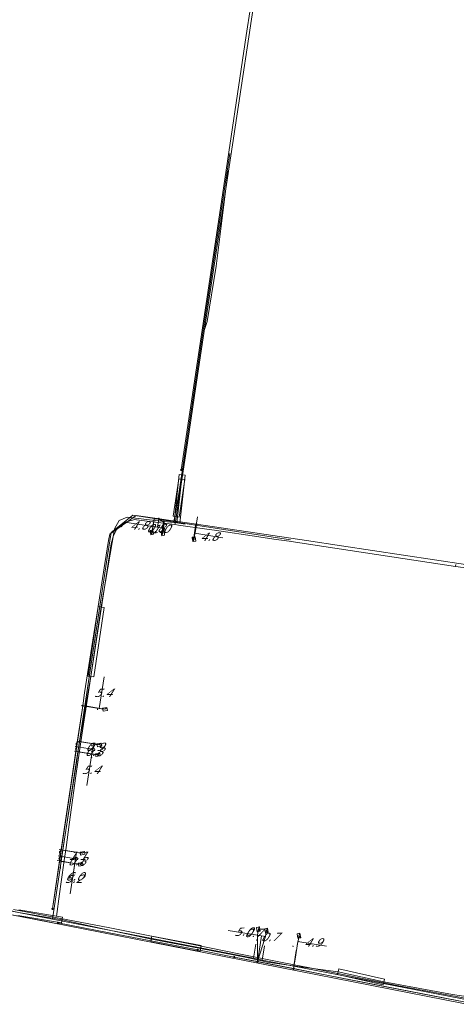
# Model space of a CAD drawing. Header units: metres. Extents: x 124576 to 133557, y 395865 to 402386.
# Tile 144 of 256: x 126419 to 126493, y 399638 to 399805. Entities that reach past the tile are written whole.
import ezdxf
from ezdxf.enums import TextEntityAlignment as Align

# ---------------------------------------------------------------- set-up
doc = ezdxf.new("R2010")
doc.units = ezdxf.units.M
doc.header["$MEASUREMENT"] = 0
for name, color, linetype, lineweight, true_color in [('LG_Datatransport', 3, 'Continuous', 13, 0x00ff00), ('LG_Datatransport_Reggefiber_Operator_BV', 3, 'Continuous', 13, 0x00ff00), ('LG_Datatransport_Ziggo_BV', 3, 'Continuous', 13, 0x00ff00), ('LG_Laag_Spanning_Enexis_Netbeheer_BV', 7, 'Continuous', 13, 0x960000), ('LG_Midden_Spanning_Enexis_Netbeheer_BV', 7, 'Continuous', 13, 0xd20000), ('LG_unet-4_Brabant_Water', 5, 'Continuous', 13, 0x0000ff)]:
    doc.layers.add(name, color=color, linetype=linetype, lineweight=lineweight, true_color=true_color)
for name, color, linetype, lineweight in [('LG_Laag_Spanning_P_Enexis_Netbeheer_BV', 7, 'Continuous', 0), ('MV_Laag_Spanning', 7, 'Continuous', 0), ('MV_Laag_Spanning_lijn', 7, 'Continuous', 0), ('MV_Laag_Spanning_pijl', 7, 'Continuous', 0)]:
    doc.layers.add(name, color=color, linetype=linetype, lineweight=lineweight)
doc.styles.add('Klic_Annotatie', font='verdanai.ttf', dxfattribs={"oblique": 20, "height": 1.4})

# ---------------------------------------------------------------- blocks, each defined once
blk = doc.blocks.new('Mof')
at = {"layer": 'LG_Laag_Spanning_P_Enexis_Netbeheer_BV'}
h = blk.add_hatch(color=256, dxfattribs=at)
edge = h.paths.add_edge_path()
edge.add_arc((0, 0), 2, 0, 360)
blk = doc.blocks.new('DeliveryPoint')
at = {"layer": 'LG_Laag_Spanning_P_Enexis_Netbeheer_BV', "flags": 128}
blk.add_lwpolyline([(-3.7, -2.5), (3.8, -2.5), (3.8, 2.5), (-3.7, 2.5), (-3.7, -2.5)], close=True, dxfattribs=at)
blk.add_lwpolyline([(-3.7, 2.5), (-3.7, 2.2), (0, 0), (3.8, 2.2)], dxfattribs=at)
blk = doc.blocks.new('m_pijl')
at = {"layer": 'MV_Laag_Spanning_pijl'}
blk.add_hatch(color=7, dxfattribs=at).paths.add_polyline_path([(-1, -0.3), (-1, 0), (-1, 0.3), (0, 0)])
at = {"layer": 'MV_Laag_Spanning_pijl', "flags": 128}
blk.add_lwpolyline([(-1, 0), (-1, 0.3), (0, 0), (-1, -0.3), (-1, 0)], close=True, dxfattribs=at)

msp = doc.modelspace()

# ---------------------------------------------------------------- linework, layer by layer
at = {"layer": 'LG_Datatransport', "flags": 128}
msp.add_lwpolyline([(126445.79, 399720.61), (126446.76, 399726.97), (126445.77, 399727.12), (126444.8, 399720.77), (126445.79, 399720.61)], dxfattribs=at)
at = {"layer": 'LG_Datatransport_Reggefiber_Operator_BV'}
for p, q in [((126453.93, 399777.99), (126454.09, 399779.2)), ((126452.08, 399763.11), (126453.93, 399777.99)), ((126450.53, 399753.71), (126452.08, 399763.11)), ((126450.03, 399752.19), (126450.53, 399753.71)), ((126444.94, 399719.71), (126445.81, 399727.81)), ((126445.43, 399719.66), (126446.31, 399727.75)), ((126445.81, 399727.81), (126446.8, 399727.7)), ((126445.93, 399719.61), (126446.8, 399727.7)), ((126444.94, 399719.71), (126445.93, 399719.61)), ((126445.43, 399719.66), (126446.82, 399719.44)), ((126430.38, 399693.71), (126432.11, 399705.48)), ((126431.37, 399693.56), (126433.1, 399705.33)), ((126432.11, 399705.48), (126433.1, 399705.33)), ((126430.38, 399693.71), (126431.37, 399693.56)), ((126428.65, 399680.75), (126429.69, 399686.87)), ((126428.51, 399679.43), (126428.65, 399680.75)), ((126425.81, 399662.56), (126428.51, 399679.43)), ((126418.5, 399653.17), (126425.91, 399651.92)), ((126418.66, 399654.15), (126426.07, 399652.91)), ((126425.91, 399651.92), (126426.07, 399652.91)), ((126441.02, 399648.71), (126441.21, 399649.69)), ((126441.02, 399648.71), (126449.34, 399647.1)), ((126441.21, 399649.69), (126449.53, 399648.08)), ((126449.34, 399647.1), (126449.53, 399648.08)), ((126457.25, 399646.09), (126460.75, 399645.29)), ((126460.75, 399645.29), (126465.91, 399644.56)), ((126472.64, 399643.18), (126472.86, 399644.15)), ((126472.64, 399643.18), (126480.34, 399641.44)), ((126472.86, 399644.15), (126480.56, 399642.42)), ((126480.34, 399641.44), (126480.56, 399642.42))]:
    msp.add_line(p, q, dxfattribs=at)
at = {"layer": 'LG_Datatransport_Reggefiber_Operator_BV', "flags": 128}
for points in [[(126429.69, 399686.87), (126430.88, 399693.64), (126432.61, 399705.4), (126434.84, 399718.61), (126435.66, 399720.05), (126437.01, 399720.63), (126441.76, 399720.05), (126445.43, 399719.66)], [(126425.7, 399661.15), (126425.79, 399662.47), (126425.81, 399662.56)], [(126399.5, 399657.8), (126406.52, 399656.32), (126417.14, 399654), (126418.58, 399653.66), (126425.99, 399652.42), (126432.95, 399650.94), (126441.11, 399649.2), (126449.43, 399647.59), (126457.25, 399646.09), (126460.75, 399645.29), (126465.91, 399644.56), (126472.75, 399643.67), (126480.45, 399641.93), (126492.11, 399639.79), (126495.16, 399639.36)], [(126465.91, 399644.56), (126472.75, 399643.67), (126480.45, 399641.93), (126492.11, 399639.79), (126495.16, 399639.36)]]:
    msp.add_lwpolyline(points, dxfattribs=at)
at = {"layer": 'LG_Datatransport_Ziggo_BV'}
for p, q in [((126454.54, 399781.75), (126453.53, 399775.03)), ((126453.53, 399775.03), (126452.08, 399765.48)), ((126452.08, 399765.48), (126449.89, 399750.99)), ((126449.89, 399750.99), (126448.41, 399741.19)), ((126448.41, 399741.19), (126447.48, 399735.05)), ((126447.48, 399735.05), (126445.12, 399719.52)), ((126446.27, 399727.05), (126445.3, 399720.69)), ((126443.62, 399719.53), (126438.61, 399720.16)), ((126445.1, 399719.34), (126443.62, 399719.53)), ((126445.12, 399719.52), (126445.1, 399719.34)), ((126445.72, 399719.26), (126445.1, 399719.34)), ((126450.52, 399718.57), (126445.72, 399719.26)), ((126451.77, 399718.38), (126450.52, 399718.57)), ((126459.32, 399717.27), (126451.77, 399718.38)), ((126461.82, 399716.91), (126459.32, 399717.27)), ((126464.42, 399716.52), (126461.82, 399716.91)), ((126467.71, 399716.04), (126464.42, 399716.52)), ((126492.61, 399712.28), (126467.71, 399716.04)), ((126492.65, 399712.58), (126492.61, 399712.3)), ((126492.61, 399712.3), (126492.61, 399712.28)), ((126496.68, 399711.68), (126492.61, 399712.28)), ((126430.21, 399689.58), (126429.48, 399684.84)), ((126429.48, 399684.84), (126428.92, 399681.04)), ((126428.92, 399681.04), (126428.34, 399676.82)), ((126428.34, 399676.82), (126427.19, 399668.58)), ((126427.19, 399668.58), (126426.65, 399664.67)), ((126426.65, 399664.67), (126426.35, 399662.51)), ((126426.35, 399662.51), (126425.84, 399658.87)), ((126425.84, 399658.87), (126425.56, 399656.85)), ((126425.56, 399656.85), (126425.03, 399652.99)), ((126448.2, 399648.25), (126456.22, 399646.63)), ((126456.22, 399646.63), (126457.59, 399646.36)), ((126457.59, 399646.36), (126462.11, 399645.46)), ((126462.11, 399645.46), (126463.54, 399645.17)), ((126463.54, 399645.17), (126467.93, 399644.3)), ((126467.93, 399644.3), (126482.99, 399641.3))]:
    msp.add_line(p, q, dxfattribs=at)
at = {"layer": 'LG_Datatransport_Ziggo_BV', "flags": 128}
for points in [[(126460.94, 399822.65), (126459.35, 399813.54), (126454.54, 399781.75)], [(126438.61, 399720.16), (126438.29, 399720.19), (126436.67, 399719.76), (126435.37, 399718.79), (126434.69, 399717.51), (126434.3, 399716.12), (126430.21, 399689.58)], [(126417.78, 399654.2), (126433.8, 399651.16), (126448.2, 399648.25)], [(126482.99, 399641.3), (126495.15, 399639.02), (126495.42, 399639.28), (126496.22, 399644.66)]]:
    msp.add_lwpolyline(points, dxfattribs=at)
at = {"layer": 'LG_Laag_Spanning_Enexis_Netbeheer_BV'}
msp.add_line((126455.13, 399646.14), (126448.97, 399647.34), dxfattribs=at)
at = {"layer": 'LG_Laag_Spanning_Enexis_Netbeheer_BV', "flags": 128}
for points in [[(126458.62, 399814.8), (126458.52, 399813.97), (126458.58, 399813.1), (126458.62, 399812), (126458.61, 399811.66), (126457.18, 399802.15), (126453.14, 399775.18), (126446.16, 399728.6)], [(126458.61, 399811.66), (126457.18, 399802.15), (126453.14, 399775.18), (126446.16, 399728.6)], [(126458.61, 399811.66), (126457.18, 399802.15), (126453.14, 399775.18), (126446.16, 399728.6)], [(126494.32, 399712.62), (126473.31, 399715.78), (126467.38, 399716.66), (126448.73, 399719.4), (126442.35, 399720.33), (126438.74, 399720.86), (126438.54, 399720.89), (126448.73, 399719.4), (126442.35, 399720.33), (126438.74, 399720.86), (126438.54, 399720.89), (126434.07, 399717.75), (126433.84, 399716.64), (126433.21, 399712.75), (126432.07, 399705.49), (126429.8, 399690.85), (126429.48, 399688.68), (126428.43, 399681.76), (126427.57, 399676.05), (126425.68, 399663.21), (126424.37, 399654.3), (126429.48, 399688.68), (126428.43, 399681.76), (126427.57, 399676.05), (126425.68, 399663.21), (126424.37, 399654.3)], [(126494.32, 399712.62), (126473.31, 399715.78), (126467.38, 399716.66), (126448.73, 399719.4), (126442.35, 399720.33), (126438.74, 399720.86), (126438.54, 399720.89), (126448.73, 399719.4), (126442.35, 399720.33), (126438.74, 399720.86), (126438.54, 399720.89), (126448.73, 399719.4), (126442.35, 399720.33), (126438.74, 399720.86), (126438.54, 399720.89), (126448.73, 399719.4), (126442.35, 399720.33), (126438.74, 399720.86), (126438.54, 399720.89), (126434.07, 399717.75), (126433.84, 399716.64), (126433.21, 399712.75), (126432.07, 399705.49), (126429.8, 399690.85), (126429.48, 399688.68), (126428.43, 399681.76), (126427.57, 399676.05), (126425.68, 399663.21), (126424.37, 399654.3), (126429.48, 399688.68), (126428.43, 399681.76), (126427.57, 399676.05), (126425.68, 399663.21), (126424.37, 399654.3), (126429.48, 399688.68), (126428.43, 399681.76), (126427.57, 399676.05), (126425.68, 399663.21), (126424.37, 399654.3), (126429.48, 399688.68), (126428.43, 399681.76), (126427.57, 399676.05), (126425.68, 399663.21), (126424.37, 399654.3)], [(126494.32, 399712.62), (126473.31, 399715.78), (126467.38, 399716.66), (126448.73, 399719.4), (126442.35, 399720.33), (126438.74, 399720.86), (126438.54, 399720.89), (126448.73, 399719.4), (126442.35, 399720.33), (126438.74, 399720.86), (126438.54, 399720.89), (126448.73, 399719.4), (126442.35, 399720.33), (126438.74, 399720.86), (126438.54, 399720.89), (126448.73, 399719.4), (126442.35, 399720.33), (126438.74, 399720.86), (126438.54, 399720.89), (126448.73, 399719.4), (126442.35, 399720.33), (126438.74, 399720.86), (126438.54, 399720.89), (126434.07, 399717.75), (126433.84, 399716.64), (126433.21, 399712.75), (126432.07, 399705.49), (126429.8, 399690.85), (126429.48, 399688.68), (126428.43, 399681.76), (126427.57, 399676.05), (126425.68, 399663.21), (126424.37, 399654.3), (126429.48, 399688.68), (126428.43, 399681.76), (126427.57, 399676.05), (126425.68, 399663.21), (126424.37, 399654.3), (126429.48, 399688.68), (126428.43, 399681.76), (126427.57, 399676.05), (126425.68, 399663.21), (126424.37, 399654.3), (126429.48, 399688.68), (126428.43, 399681.76), (126427.57, 399676.05), (126425.68, 399663.21), (126424.37, 399654.3), (126429.48, 399688.68), (126428.43, 399681.76), (126427.57, 399676.05), (126425.68, 399663.21), (126424.37, 399654.3)], [(126442.35, 399720.33), (126441.55, 399720.35), (126441.18, 399718.03)], [(126442.35, 399720.33), (126443.27, 399719.71), (126443.06, 399717.87)], [(126448.73, 399719.4), (126448.55, 399718.27), (126448.42, 399717.48), (126448.33, 399716.89)], [(126429.48, 399688.68), (126431.87, 399688.3), (126432.66, 399688.17), (126433.25, 399688.08)], [(126428.43, 399681.76), (126428.25, 399681.36), (126428.47, 399680.94), (126430.64, 399680.59), (126431.43, 399680.47), (126432.03, 399680.37)], [(126428.43, 399681.76), (126428.38, 399682.28), (126428.74, 399682.62), (126430.91, 399682.27), (126431.7, 399682.15), (126432.29, 399682.05)], [(126425.68, 399663.21), (126425.41, 399662.81), (126425.58, 399662.41), (126427.75, 399662.06), (126428.54, 399661.94), (126429.13, 399661.84)], [(126425.68, 399663.21), (126425.55, 399663.96), (126425.88, 399664.29), (126428.05, 399663.94), (126428.84, 399663.81), (126429.43, 399663.72)], [(126448.97, 399647.34), (126433.7, 399650.29), (126425.29, 399651.92)], [(126448.97, 399647.34), (126433.7, 399650.29), (126425.29, 399651.92)], [(126459.08, 399645.37), (126459.06, 399649.85), (126459.12, 399650.25), (126459.22, 399650.84)], [(126459.08, 399645.37), (126460.29, 399649.27), (126460.44, 399649.63), (126460.51, 399650.03), (126460.6, 399650.62)], [(126465.19, 399644.18), (126465.46, 399645.81), (126465.86, 399648.37), (126465.99, 399649.16), (126466.08, 399649.76)], [(126494.93, 399638.38), (126490.44, 399639.25), (126480.87, 399641.11), (126473.63, 399642.53), (126465.19, 399644.18), (126459.08, 399645.37), (126455.13, 399646.14), (126494.93, 399638.38), (126490.44, 399639.25), (126480.87, 399641.11), (126473.63, 399642.53), (126465.19, 399644.18), (126459.08, 399645.37), (126455.13, 399646.14), (126494.93, 399638.38), (126490.44, 399639.25), (126480.87, 399641.11), (126473.63, 399642.53), (126465.19, 399644.18), (126459.08, 399645.37), (126455.13, 399646.14), (126448.97, 399647.34)], [(126494.93, 399638.38), (126490.44, 399639.25), (126480.87, 399641.11), (126473.63, 399642.53), (126465.19, 399644.18), (126459.08, 399645.37), (126455.13, 399646.14), (126494.93, 399638.38), (126490.44, 399639.25), (126480.87, 399641.11), (126473.63, 399642.53), (126465.19, 399644.18), (126459.08, 399645.37), (126455.13, 399646.14)], [(126494.93, 399638.38), (126490.44, 399639.25), (126480.87, 399641.11), (126473.63, 399642.53), (126465.19, 399644.18), (126459.08, 399645.37), (126455.13, 399646.14), (126494.93, 399638.38), (126490.44, 399639.25), (126480.87, 399641.11), (126473.63, 399642.53), (126465.19, 399644.18), (126459.08, 399645.37), (126455.13, 399646.14), (126494.93, 399638.38), (126490.44, 399639.25), (126480.87, 399641.11), (126473.63, 399642.53), (126465.19, 399644.18), (126459.08, 399645.37), (126455.13, 399646.14), (126494.93, 399638.38), (126490.44, 399639.25), (126480.87, 399641.11), (126473.63, 399642.53), (126465.19, 399644.18), (126459.08, 399645.37), (126455.13, 399646.14), (126494.93, 399638.38), (126490.44, 399639.25), (126480.87, 399641.11), (126473.63, 399642.53), (126465.19, 399644.18), (126459.08, 399645.37), (126455.13, 399646.14)]]:
    msp.add_lwpolyline(points, dxfattribs=at)
at = {"layer": 'LG_Midden_Spanning_Enexis_Netbeheer_BV'}
for p, q in [((126406.45, 399655.34), (126418.87, 399653.03)), ((126418.87, 399653.03), (126426.7, 399651.49))]:
    msp.add_line(p, q, dxfattribs=at)
at = {"layer": 'LG_Midden_Spanning_Enexis_Netbeheer_BV', "flags": 128}
for points in [[(126406.45, 399655.34), (126418.87, 399653.03), (126426.7, 399651.49), (126447.39, 399647.42), (126493.93, 399638.28), (126494.64, 399638.15), (126496.52, 399639.37), (126497.04, 399642.88), (126498.93, 399655.42), (126507.88, 399714.74), (126508.76, 399720.68), (126515.43, 399765.04), (126515.48, 399765.41), (126515.55, 399765.85), (126514.25, 399767.62), (126513.8, 399767.69), (126513.48, 399767.74), (126511.49, 399768.06), (126511.23, 399768.11), (126511.1, 399768.13), (126510.5, 399768.99), (126510.53, 399769.16)], [(126426.7, 399651.49), (126447.39, 399647.42), (126493.93, 399638.28), (126494.64, 399638.15), (126496.52, 399639.37), (126497.04, 399642.88), (126498.93, 399655.42), (126507.88, 399714.74)], [(126418.87, 399653.03), (126422.79, 399652.26), (126426.7, 399651.49)], [(126418.87, 399653.03), (126422.79, 399652.26), (126426.7, 399651.49)]]:
    msp.add_lwpolyline(points, dxfattribs=at)
at = {"layer": 'LG_unet-4_Brabant_Water'}
for p, q in [((126428.89, 399663.81), (126426.14, 399664.23)), ((126428.54, 399661.9), (126425.85, 399662.32)), ((126400.51, 399657.26), (126424.38, 399652.55)), ((126458.78, 399648.3), (126458.39, 399645.93)), ((126460.25, 399648.02), (126459.88, 399645.64)), ((126465.62, 399647.24), (126465.23, 399644.6))]:
    msp.add_line(p, q, dxfattribs=at)
at = {"layer": 'LG_unet-4_Brabant_Water', "flags": 128}
for points in [[(126454.39, 399782.14), (126450.24, 399754.46), (126445.75, 399724.56), (126444.92, 399719.84)], [(126433.65, 399714.13), (126434.31, 399718.02), (126437.95, 399720.94), (126441.6, 399720.36), (126443.24, 399720.1), (126444.92, 399719.84)], [(126441.16, 399717.79), (126441.57, 399720.23), (126441.6, 399720.36)], [(126442.84, 399717.56), (126443.24, 399720.04), (126443.24, 399720.1)], [(126444.92, 399719.84), (126448.61, 399719.26), (126464.67, 399716.76)], [(126448.23, 399716.7), (126448.6, 399719.17), (126448.61, 399719.26)], [(126424.38, 399652.55), (126425.85, 399662.32), (126426.14, 399664.23), (126428.65, 399680.87), (126428.92, 399682.67), (126429.82, 399688.67), (126433.65, 399714.13)], [(126424.38, 399652.55), (126458.39, 399645.93), (126459.88, 399645.64), (126465.23, 399644.6), (126495.19, 399638.77), (126495.73, 399639.15), (126496.84, 399646.71), (126497.61, 399652), (126497.78, 399653.12), (126497.82, 399653.4), (126498.66, 399659.07), (126500.23, 399669.59), (126500.47, 399671.23), (126501.88, 399680.5), (126502.06, 399681.63), (126503.43, 399690.65), (126503.6, 399691.77), (126503.64, 399692.03), (126505.34, 399703.08), (126505.63, 399704.95), (126506.47, 399710.38)], [(126432.7, 399688.18), (126429.93, 399688.65), (126429.82, 399688.67)], [(126431.75, 399682.18), (126428.99, 399682.65), (126428.92, 399682.67)], [(126431.49, 399680.45), (126428.72, 399680.86), (126428.65, 399680.87)]]:
    msp.add_lwpolyline(points, dxfattribs=at)
at = {"layer": 'MV_Laag_Spanning_lijn'}
for p, q in [((126442.12, 399718.89), (126442.35, 399720.33)), ((126448.49, 399717.87), (126448.93, 399720.64)), ((126432.27, 399688.24), (126429.3, 399688.71)), ((126431.16, 399681.32), (126428.2, 399681.79)), ((126431.04, 399680.53), (126428.08, 399681)), ((126428.27, 399662.79), (126425.31, 399663.26)), ((126428.27, 399662.79), (126425.31, 399663.26)), ((126428.45, 399663.88), (126425.48, 399664.35)), ((126428.15, 399662), (126425.18, 399662.47)), ((126459.75, 399649.74), (126459.33, 399647.08)), ((126465.93, 399648.77), (126465.46, 399645.81)), ((126459.33, 399647.08), (126459.08, 399645.37))]:
    msp.add_line(p, q, dxfattribs=at)
at = {"layer": 'MV_Laag_Spanning_pijl'}
for p, q in [((126441.34, 399719.01), (126436.6, 399719.77)), ((126442.12, 399718.89), (126441.34, 399719.01)), ((126442.12, 399718.89), (126443.15, 399718.72)), ((126453.23, 399717.12), (126448.49, 399717.87)), ((126433.12, 399693.57), (126432.27, 399688.24)), ((126431.16, 399681.32), (126431.31, 399682.21)), ((126430.19, 399675.2), (126431.04, 399680.53)), ((126431.04, 399680.53), (126431.16, 399681.32)), ((126428.27, 399662.79), (126428.45, 399663.88)), ((126427.33, 399656.87), (126428.27, 399662.79)), ((126427.33, 399656.87), (126428.15, 399662)), ((126428.15, 399662), (126428.27, 399662.79)), ((126454.12, 399650.63), (126459.06, 399649.85)), ((126459.06, 399649.85), (126459.75, 399649.74)), ((126459.75, 399649.74), (126460.44, 399649.63)), ((126470.76, 399648.01), (126465.93, 399648.77))]:
    msp.add_line(p, q, dxfattribs=at)

# ---------------------------------------------------------------- block references
at = {"layer": 'LG_Laag_Spanning_P_Enexis_Netbeheer_BV'}
for name, p, xscale, yscale, zscale, rotation in [('Mof', (126446.16, 399728.6), 0.1, 0.1, 0.1, 359), ('Mof', (126446.16, 399728.6), 0.1, 0.1, 0.1, 359), ('Mof', (126442.35, 399720.33), 0.1, 0.1, 0.1, 7.999999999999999), ('DeliveryPoint', (126441.18, 399718.03), 0.1, 0.1, 0.1, 99.00000000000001), ('DeliveryPoint', (126443.06, 399717.87), 0.09999999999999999, 0.09999999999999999, 0.09999999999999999, 97), ('Mof', (126448.73, 399719.4), 0.1, 0.1, 0.1, 7.999999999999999), ('DeliveryPoint', (126448.33, 399716.89), 0.1, 0.1, 0.1, 99.00000000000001), ('DeliveryPoint', (126433.25, 399688.08), 0.1, 0.1, 0.1, 9), ('DeliveryPoint', (126432.29, 399682.05), 0.1, 0.1, 0.1, 9), ('DeliveryPoint', (126432.03, 399680.37), 0.1, 0.1, 0.1, 9), ('DeliveryPoint', (126429.43, 399663.72), 0.1, 0.1, 0.1, 9), ('DeliveryPoint', (126429.13, 399661.84), 0.1, 0.1, 0.1, 9), ('Mof', (126424.37, 399654.3), 0.1, 0.1, 0.1, 359), ('Mof', (126424.37, 399654.3), 0.1, 0.1, 0.1, 359), ('DeliveryPoint', (126459.22, 399650.84), 0.1, 0.1, 0.1, 279), ('DeliveryPoint', (126460.6, 399650.62), 0.1, 0.1, 0.1, 279), ('DeliveryPoint', (126466.08, 399649.76), 0.1, 0.1, 0.1, 279), ('Mof', (126459.08, 399645.37), 0.1, 0.1, 0.1, 11), ('Mof', (126465.19, 399644.18), 0.1, 0.1, 0.1, 11)]:
    msp.add_blockref(name, p, dxfattribs=dict(at, xscale=xscale, yscale=yscale, zscale=zscale, rotation=rotation))
at = {"layer": 'LG_Laag_Spanning_P_Enexis_Netbeheer_BV', "xscale": 0.1, "yscale": 0.1, "zscale": 0.1}
for p in [(126429.48, 399688.68), (126428.43, 399681.76), (126428.43, 399681.76), (126425.68, 399663.21), (126425.68, 399663.21), (126425.29, 399651.92), (126448.97, 399647.34), (126455.13, 399646.14)]:
    msp.add_blockref('Mof', p, dxfattribs=at)
at = {"layer": 'MV_Laag_Spanning_pijl'}
for p, xscale, yscale, zscale, rotation in [((126436, 399719), 0.1, 0.1, 0.1, 170), ((126441, 399719), 0.1, 0.1, 0.1, 170), ((126443, 399718), 0.1, 0.1, 0.1, 351), ((126448, 399717), 0.1, 0.1, 0.1, 170), ((126432, 399688), 0.1, 0.1, 0.1, 261), ((126431, 399682), 0.09999999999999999, 0.09999999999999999, 0.09999999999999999, 80), ((126431, 399681), 0.1, 0.1, 0.1, 81), ((126431, 399680), 0.09999999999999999, 0.09999999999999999, 0.09999999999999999, 80), ((126428, 399663), 0.09999999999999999, 0.09999999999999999, 0.09999999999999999, 80), ((126428, 399662), 0.09999999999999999, 0.09999999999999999, 0.09999999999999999, 80), ((126428, 399662), 0.09999999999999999, 0.09999999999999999, 0.09999999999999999, 80), ((126428, 399662), 0.09999999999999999, 0.09999999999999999, 0.09999999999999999, 80), ((126459, 399649), 0.1, 0.1, 0.1, 351.9999999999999), ((126459, 399649), 0.1, 0.1, 0.1, 351.9999999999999), ((126460, 399649), 0.1, 0.1, 0.1, 351.9999999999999), ((126465, 399648), 0.1, 0.1, 0.1, 171)]:
    msp.add_blockref('m_pijl', p, dxfattribs=dict(at, xscale=xscale, yscale=yscale, zscale=zscale, rotation=rotation))

# ---------------------------------------------------------------- texts
at = {"layer": 'MV_Laag_Spanning', "style": 'Klic_Annotatie', "oblique": 20}
for s, p in [('4.8', (126438.93, 399719.19)), ('0.8', (126441.7, 399718.75)), ('1.0', (126442.61, 399718.61)), ('4.8', (126450.83, 399717.3)), ('5.0', (126456.62, 399650.44)), ('0.7', (126458.31, 399650.23)), ('0.7', (126461.09, 399649.53)), ('4.9', (126468.38, 399648.59))]:
    msp.add_text(s, height=1.4, rotation=1, dxfattribs=at).set_placement(p, align=Align.MIDDLE_CENTER)
for s, p in [('5.4', (126432.89, 399690.87)), ('0.8', (126431.3, 399680.89)), ('0.9', (126431.43, 399681.73)), ('5.4', (126430.81, 399677.83)), ('1.1', (126428.56, 399663.3)), ('0.8', (126428.41, 399662.37)), ('5.2', (126427.93, 399659.4)), ('6.0', (126428, 399659.8))]:
    msp.add_text(s, height=1.4, dxfattribs=at).set_placement(p, align=Align.MIDDLE_CENTER)

doc.saveas('drawing.dxf')
